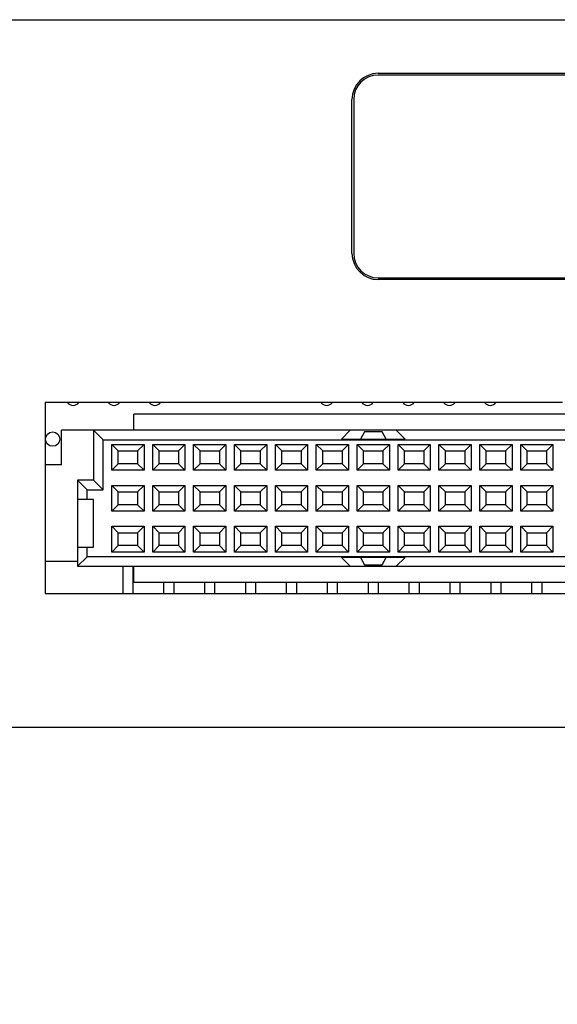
# Model space of a CAD drawing. Header units: inches. Extents: x 0 to 34, y 0 to 22.
# Tile 20 of 54: x 10.8 to 12.1, y 13.8 to 16.2. Entities that reach past the tile are written whole.
import ezdxf

# ---------------------------------------------------------------- set-up
doc = ezdxf.new("R2010")
doc.units = ezdxf.units.IN
doc.header["$LTSCALE"] = 1.87
doc.header["$MEASUREMENT"] = 0
doc.layers.get('0').update_dxf_attribs({"linetype": 'CONTINUOUS'})
doc.layers.add('02___PRT_ALL_AXES', color=7, linetype='CONTINUOUS')
doc.layers.add('DIMENSIONS', color=7, linetype='CONTINUOUS')
doc.styles.get("Standard").update_dxf_attribs({"font": 'txt', "width": 0.8})
doc.dimstyles.new('DIMSTYLE_2', dxfattribs={"dimtxt": 0.125, "dimasz": 0.18, "dimexe": 0.125, "dimexo": 0.0625, "dimgap": 0.03125, "dimtad": 0, "dimtih": 1, "dimtoh": 1, "dimdec": 3, "dimzin": 4, "dimdsep": 46, "dimtxsty": 'STANDARD', "dimblk": '_FILLED', "dimblk1": '_FILLED', "dimblk2": '_FILLED', "dimcen": 0.09, "dimadec": 0, "dimazin": 0, "dimtp": 0.001, "dimtm": 0.001, "dimtfac": 1, "dimtdec": 3, "dimtofl": 0, "dimtmove": 0, "dimatfit": 3, "dimldrblk": '_FILLED', "dimfxl": 1, "dimtolj": 1, "dimtzin": 4, "dimarcsym": 0})

# ---------------------------------------------------------------- blocks, each defined once
blk = doc.blocks.new('*D47')
at = {"layer": 'DIMENSIONS', "color": 2, "linetype": 'CONTINUOUS'}
blk.add_line((10.3424, 14.5591), (10.3424, 13.8046), dxfattribs=at)
at = {"layer": 'DIMENSIONS', "color": 2, "linetype": 'CONTINUOUS', "insert": (10.2799, 13.7421), "char_height": 0.125, "width": 1.525, "attachment_point": 3, "rotation": 90, "line_spacing_factor": 0.9}
blk.add_mtext('11.732{\\Ftxt.shx;\\W1.000000;\\H0.125000; }[297.99]', dxfattribs=at)
blk = doc.blocks.new('_FILLED')
at = {"color": 0, "linetype": 'BYBLOCK'}
blk.add_solid([(0, 0), (-1, 0.174), (-1, -0.174)], dxfattribs=at)
blk = doc.blocks.new('*D49')
at = {"layer": 'DIMENSIONS', "color": 2, "linetype": 'CONTINUOUS'}
blk.add_line((6.4094, 15.5802), (6.4094, 13.8046), dxfattribs=at)
at = {"layer": 'DIMENSIONS', "color": 2, "linetype": 'CONTINUOUS', "insert": (6.3469, 13.7421), "char_height": 0.125, "width": 1.525, "attachment_point": 3, "rotation": 90, "line_spacing_factor": 0.9}
blk.add_mtext('15.665{\\Ftxt.shx;\\W1.000000;\\H0.125000; }[397.89]', dxfattribs=at)
blk = doc.blocks.new('*D50')
at = {"layer": 'DIMENSIONS', "color": 2, "linetype": 'CONTINUOUS'}
blk.add_line((4.1954, 14.5426), (4.1954, 13.8046), dxfattribs=at)
at = {"layer": 'DIMENSIONS', "color": 2, "linetype": 'CONTINUOUS', "insert": (4.1329, 13.7421), "char_height": 0.125, "width": 1.525, "attachment_point": 3, "rotation": 90, "line_spacing_factor": 0.9}
blk.add_mtext('17.879{\\Ftxt.shx;\\W1.000000;\\H0.125000; }[454.13]', dxfattribs=at)

msp = doc.modelspace()

# ---------------------------------------------------------------- linework, layer by layer
at = {"color": 7, "linetype": 'CONTINUOUS'}
for p, q in [((3.2619, 16.2221), (17.2419, 16.2221)), ((10.8224, 15.2866), (10.8224, 14.8196)), ((12.0869, 15.2866), (10.8224, 15.2866)), ((11.039, 15.2189), (11.039, 15.2583)), ((12.1681, 15.2583), (11.039, 15.2583)), ((10.8618, 15.1343), (10.8618, 15.2189)), ((12.1681, 15.2189), (10.8618, 15.2189)), ((10.9405, 15.2189), (10.9405, 15.0969)), ((10.9405, 15.2189), (10.9642, 15.1953)), ((11.5681, 15.2189), (11.5465, 15.1973)), ((11.6031, 15.215), (11.5929, 15.1973)), ((11.6457, 15.215), (11.6031, 15.215)), ((11.6559, 15.1973), (11.6457, 15.215)), ((11.7024, 15.1973), (11.6807, 15.2189)), ((10.9642, 15.0733), (10.9642, 15.1953)), ((10.9642, 15.1953), (14.1846, 15.1953)), ((10.985, 15.1211), (10.985, 15.1841)), ((11.0008, 15.1683), (10.985, 15.1841)), ((10.985, 15.1841), (11.0638, 15.1841)), ((11.048, 15.1683), (11.0638, 15.1841)), ((11.0638, 15.1841), (11.0638, 15.1211)), ((11.085, 15.1211), (11.085, 15.1841)), ((11.1008, 15.1683), (11.085, 15.1841)), ((11.085, 15.1841), (11.1638, 15.1841)), ((11.148, 15.1683), (11.1638, 15.1841)), ((11.1638, 15.1841), (11.1638, 15.1211)), ((11.185, 15.1211), (11.185, 15.1841)), ((11.2008, 15.1683), (11.185, 15.1841)), ((11.185, 15.1841), (11.2638, 15.1841)), ((11.248, 15.1683), (11.2638, 15.1841)), ((11.2638, 15.1841), (11.2638, 15.1211)), ((11.285, 15.1211), (11.285, 15.1841)), ((11.3008, 15.1683), (11.285, 15.1841)), ((11.285, 15.1841), (11.3638, 15.1841)), ((11.348, 15.1683), (11.3638, 15.1841)), ((11.3638, 15.1841), (11.3638, 15.1211)), ((11.385, 15.1211), (11.385, 15.1841)), ((11.4008, 15.1683), (11.385, 15.1841)), ((11.385, 15.1841), (11.4638, 15.1841)), ((11.448, 15.1683), (11.4638, 15.1841)), ((11.4638, 15.1841), (11.4638, 15.1211)), ((11.485, 15.1211), (11.485, 15.1841)), ((11.5008, 15.1683), (11.485, 15.1841)), ((11.485, 15.1841), (11.5638, 15.1841)), ((11.5465, 15.1973), (11.7024, 15.1973)), ((11.548, 15.1683), (11.5638, 15.1841)), ((11.5638, 15.1841), (11.5638, 15.1211)), ((11.585, 15.1211), (11.585, 15.1841)), ((11.6008, 15.1683), (11.585, 15.1841)), ((11.585, 15.1841), (11.6638, 15.1841)), ((11.648, 15.1683), (11.6638, 15.1841)), ((11.6638, 15.1841), (11.6638, 15.1211)), ((11.685, 15.1211), (11.685, 15.1841)), ((11.7008, 15.1683), (11.685, 15.1841)), ((11.685, 15.1841), (11.7638, 15.1841)), ((11.748, 15.1683), (11.7638, 15.1841)), ((11.7638, 15.1841), (11.7638, 15.1211)), ((11.785, 15.1211), (11.785, 15.1841)), ((11.8008, 15.1683), (11.785, 15.1841)), ((11.785, 15.1841), (11.8638, 15.1841)), ((11.848, 15.1683), (11.8638, 15.1841)), ((11.8638, 15.1841), (11.8638, 15.1211)), ((11.885, 15.1211), (11.885, 15.1841)), ((11.9008, 15.1683), (11.885, 15.1841)), ((11.885, 15.1841), (11.9638, 15.1841)), ((11.948, 15.1683), (11.9638, 15.1841)), ((11.9638, 15.1841), (11.9638, 15.1211)), ((11.985, 15.1211), (11.985, 15.1841)), ((11.985, 15.1841), (12.0638, 15.1841)), ((12.0008, 15.1683), (11.985, 15.1841)), ((12.048, 15.1683), (12.0638, 15.1841)), ((12.0638, 15.1841), (12.0638, 15.1211)), ((11.0008, 15.1368), (11.0008, 15.1683)), ((11.0008, 15.1683), (11.048, 15.1683)), ((11.048, 15.1683), (11.048, 15.1368)), ((11.1008, 15.1368), (11.1008, 15.1683)), ((11.1008, 15.1683), (11.148, 15.1683)), ((11.148, 15.1683), (11.148, 15.1368)), ((11.2008, 15.1368), (11.2008, 15.1683)), ((11.2008, 15.1683), (11.248, 15.1683)), ((11.248, 15.1683), (11.248, 15.1368)), ((11.3008, 15.1368), (11.3008, 15.1683)), ((11.3008, 15.1683), (11.348, 15.1683)), ((11.348, 15.1683), (11.348, 15.1368)), ((11.4008, 15.1368), (11.4008, 15.1683)), ((11.4008, 15.1683), (11.448, 15.1683)), ((11.448, 15.1683), (11.448, 15.1368)), ((11.5008, 15.1368), (11.5008, 15.1683)), ((11.5008, 15.1683), (11.548, 15.1683)), ((11.548, 15.1683), (11.548, 15.1368)), ((11.6008, 15.1368), (11.6008, 15.1683)), ((11.6008, 15.1683), (11.648, 15.1683)), ((11.648, 15.1683), (11.648, 15.1368)), ((11.7008, 15.1368), (11.7008, 15.1683)), ((11.7008, 15.1683), (11.748, 15.1683)), ((11.748, 15.1683), (11.748, 15.1368)), ((11.8008, 15.1368), (11.8008, 15.1683)), ((11.8008, 15.1683), (11.848, 15.1683)), ((11.848, 15.1683), (11.848, 15.1368)), ((11.9008, 15.1368), (11.9008, 15.1683)), ((11.9008, 15.1683), (11.948, 15.1683)), ((11.948, 15.1683), (11.948, 15.1368)), ((12.0008, 15.1368), (12.0008, 15.1683)), ((12.0008, 15.1683), (12.048, 15.1683)), ((12.048, 15.1683), (12.048, 15.1368)), ((10.8618, 15.1343), (10.8224, 15.1343)), ((11.0008, 15.1368), (10.985, 15.1211)), ((11.048, 15.1368), (11.0008, 15.1368)), ((11.048, 15.1368), (11.0638, 15.1211)), ((11.1008, 15.1368), (11.085, 15.1211)), ((11.148, 15.1368), (11.1008, 15.1368)), ((11.148, 15.1368), (11.1638, 15.1211)), ((11.2008, 15.1368), (11.185, 15.1211)), ((11.248, 15.1368), (11.2008, 15.1368)), ((11.248, 15.1368), (11.2638, 15.1211)), ((11.3008, 15.1368), (11.285, 15.1211)), ((11.348, 15.1368), (11.3008, 15.1368)), ((11.348, 15.1368), (11.3638, 15.1211)), ((11.4008, 15.1368), (11.385, 15.1211)), ((11.448, 15.1368), (11.4008, 15.1368)), ((11.448, 15.1368), (11.4638, 15.1211)), ((11.5008, 15.1368), (11.485, 15.1211)), ((11.548, 15.1368), (11.5008, 15.1368)), ((11.548, 15.1368), (11.5638, 15.1211)), ((11.6008, 15.1368), (11.585, 15.1211)), ((11.648, 15.1368), (11.6008, 15.1368)), ((11.648, 15.1368), (11.6638, 15.1211)), ((11.7008, 15.1368), (11.685, 15.1211)), ((11.748, 15.1368), (11.7008, 15.1368)), ((11.748, 15.1368), (11.7638, 15.1211)), ((11.8008, 15.1368), (11.785, 15.1211)), ((11.848, 15.1368), (11.8008, 15.1368)), ((11.848, 15.1368), (11.8638, 15.1211)), ((11.9008, 15.1368), (11.885, 15.1211)), ((11.948, 15.1368), (11.9008, 15.1368)), ((11.948, 15.1368), (11.9638, 15.1211)), ((12.0008, 15.1368), (11.985, 15.1211)), ((12.048, 15.1368), (12.0008, 15.1368)), ((12.048, 15.1368), (12.0638, 15.1211)), ((11.0638, 15.1211), (10.985, 15.1211)), ((11.1638, 15.1211), (11.085, 15.1211)), ((11.2638, 15.1211), (11.185, 15.1211)), ((11.3638, 15.1211), (11.285, 15.1211)), ((11.4638, 15.1211), (11.385, 15.1211)), ((11.5638, 15.1211), (11.485, 15.1211)), ((11.6638, 15.1211), (11.585, 15.1211)), ((11.7638, 15.1211), (11.685, 15.1211)), ((11.8638, 15.1211), (11.785, 15.1211)), ((11.9638, 15.1211), (11.885, 15.1211)), ((12.0638, 15.1211), (11.985, 15.1211)), ((10.9012, 15.0969), (10.9012, 14.8863)), ((10.9012, 15.0969), (10.9248, 15.0733)), ((10.9405, 15.0969), (10.9012, 15.0969)), ((10.9405, 15.0969), (10.9642, 15.0733)), ((10.9248, 15.0496), (10.9248, 15.0733)), ((10.9248, 15.0733), (10.9642, 15.0733)), ((10.985, 15.0211), (10.985, 15.0841)), ((11.0008, 15.0683), (10.985, 15.0841)), ((10.985, 15.0841), (11.0638, 15.0841)), ((11.0008, 15.0368), (11.0008, 15.0683)), ((11.0008, 15.0683), (11.048, 15.0683)), ((11.048, 15.0683), (11.0638, 15.0841)), ((11.048, 15.0683), (11.048, 15.0368)), ((11.0638, 15.0841), (11.0638, 15.0211)), ((11.085, 15.0211), (11.085, 15.0841)), ((11.1008, 15.0683), (11.085, 15.0841)), ((11.085, 15.0841), (11.1638, 15.0841)), ((11.1008, 15.0368), (11.1008, 15.0683)), ((11.1008, 15.0683), (11.148, 15.0683)), ((11.148, 15.0683), (11.1638, 15.0841)), ((11.148, 15.0683), (11.148, 15.0368)), ((11.1638, 15.0841), (11.1638, 15.0211)), ((11.185, 15.0211), (11.185, 15.0841)), ((11.2008, 15.0683), (11.185, 15.0841)), ((11.185, 15.0841), (11.2638, 15.0841)), ((11.2008, 15.0368), (11.2008, 15.0683)), ((11.2008, 15.0683), (11.248, 15.0683)), ((11.248, 15.0683), (11.2638, 15.0841)), ((11.248, 15.0683), (11.248, 15.0368)), ((11.2638, 15.0841), (11.2638, 15.0211)), ((11.285, 15.0211), (11.285, 15.0841)), ((11.3008, 15.0683), (11.285, 15.0841)), ((11.285, 15.0841), (11.3638, 15.0841)), ((11.3008, 15.0368), (11.3008, 15.0683)), ((11.3008, 15.0683), (11.348, 15.0683)), ((11.348, 15.0683), (11.3638, 15.0841)), ((11.348, 15.0683), (11.348, 15.0368)), ((11.3638, 15.0841), (11.3638, 15.0211)), ((11.385, 15.0211), (11.385, 15.0841)), ((11.4008, 15.0683), (11.385, 15.0841)), ((11.385, 15.0841), (11.4638, 15.0841)), ((11.4008, 15.0368), (11.4008, 15.0683)), ((11.4008, 15.0683), (11.448, 15.0683)), ((11.448, 15.0683), (11.4638, 15.0841)), ((11.448, 15.0683), (11.448, 15.0368)), ((11.4638, 15.0841), (11.4638, 15.0211)), ((11.485, 15.0211), (11.485, 15.0841)), ((11.5008, 15.0683), (11.485, 15.0841)), ((11.485, 15.0841), (11.5638, 15.0841)), ((11.5008, 15.0368), (11.5008, 15.0683)), ((11.5008, 15.0683), (11.548, 15.0683)), ((11.548, 15.0683), (11.5638, 15.0841)), ((11.548, 15.0683), (11.548, 15.0368)), ((11.5638, 15.0841), (11.5638, 15.0211)), ((11.585, 15.0211), (11.585, 15.0841)), ((11.6008, 15.0683), (11.585, 15.0841)), ((11.585, 15.0841), (11.6638, 15.0841)), ((11.6008, 15.0368), (11.6008, 15.0683)), ((11.6008, 15.0683), (11.648, 15.0683)), ((11.648, 15.0683), (11.6638, 15.0841)), ((11.648, 15.0683), (11.648, 15.0368)), ((11.6638, 15.0841), (11.6638, 15.0211)), ((11.685, 15.0211), (11.685, 15.0841)), ((11.7008, 15.0683), (11.685, 15.0841)), ((11.685, 15.0841), (11.7638, 15.0841)), ((11.7008, 15.0368), (11.7008, 15.0683)), ((11.7008, 15.0683), (11.748, 15.0683)), ((11.748, 15.0683), (11.7638, 15.0841)), ((11.748, 15.0683), (11.748, 15.0368)), ((11.7638, 15.0841), (11.7638, 15.0211)), ((11.785, 15.0211), (11.785, 15.0841)), ((11.8008, 15.0683), (11.785, 15.0841)), ((11.785, 15.0841), (11.8638, 15.0841)), ((11.8008, 15.0368), (11.8008, 15.0683)), ((11.8008, 15.0683), (11.848, 15.0683)), ((11.848, 15.0683), (11.8638, 15.0841)), ((11.848, 15.0683), (11.848, 15.0368)), ((11.8638, 15.0841), (11.8638, 15.0211)), ((11.885, 15.0211), (11.885, 15.0841)), ((11.9008, 15.0683), (11.885, 15.0841)), ((11.885, 15.0841), (11.9638, 15.0841)), ((11.9008, 15.0368), (11.9008, 15.0683)), ((11.9008, 15.0683), (11.948, 15.0683)), ((11.948, 15.0683), (11.9638, 15.0841)), ((11.948, 15.0683), (11.948, 15.0368)), ((11.9638, 15.0841), (11.9638, 15.0211)), ((11.985, 15.0211), (11.985, 15.0841)), ((12.0008, 15.0683), (11.985, 15.0841)), ((11.985, 15.0841), (12.0638, 15.0841)), ((12.0008, 15.0368), (12.0008, 15.0683)), ((12.0008, 15.0683), (12.048, 15.0683)), ((12.048, 15.0683), (12.0638, 15.0841)), ((12.048, 15.0683), (12.048, 15.0368)), ((12.0638, 15.0841), (12.0638, 15.0211)), ((10.9405, 15.0496), (10.9012, 15.0496)), ((10.9405, 14.9335), (10.9405, 15.0496)), ((11.0008, 15.0368), (10.985, 15.0211)), ((11.0638, 15.0211), (10.985, 15.0211)), ((11.048, 15.0368), (11.0008, 15.0368)), ((11.048, 15.0368), (11.0638, 15.0211)), ((11.1008, 15.0368), (11.085, 15.0211)), ((11.1638, 15.0211), (11.085, 15.0211)), ((11.148, 15.0368), (11.1008, 15.0368)), ((11.148, 15.0368), (11.1638, 15.0211)), ((11.2008, 15.0368), (11.185, 15.0211)), ((11.2638, 15.0211), (11.185, 15.0211)), ((11.248, 15.0368), (11.2008, 15.0368)), ((11.248, 15.0368), (11.2638, 15.0211)), ((11.3008, 15.0368), (11.285, 15.0211)), ((11.3638, 15.0211), (11.285, 15.0211)), ((11.348, 15.0368), (11.3008, 15.0368)), ((11.348, 15.0368), (11.3638, 15.0211)), ((11.4008, 15.0368), (11.385, 15.0211)), ((11.4638, 15.0211), (11.385, 15.0211)), ((11.448, 15.0368), (11.4008, 15.0368)), ((11.448, 15.0368), (11.4638, 15.0211)), ((11.5008, 15.0368), (11.485, 15.0211)), ((11.5638, 15.0211), (11.485, 15.0211)), ((11.548, 15.0368), (11.5008, 15.0368)), ((11.548, 15.0368), (11.5638, 15.0211)), ((11.6008, 15.0368), (11.585, 15.0211)), ((11.6638, 15.0211), (11.585, 15.0211)), ((11.648, 15.0368), (11.6008, 15.0368)), ((11.648, 15.0368), (11.6638, 15.0211)), ((11.7008, 15.0368), (11.685, 15.0211)), ((11.7638, 15.0211), (11.685, 15.0211)), ((11.748, 15.0368), (11.7008, 15.0368)), ((11.748, 15.0368), (11.7638, 15.0211)), ((11.8008, 15.0368), (11.785, 15.0211)), ((11.8638, 15.0211), (11.785, 15.0211)), ((11.848, 15.0368), (11.8008, 15.0368)), ((11.848, 15.0368), (11.8638, 15.0211)), ((11.9008, 15.0368), (11.885, 15.0211)), ((11.9638, 15.0211), (11.885, 15.0211)), ((11.948, 15.0368), (11.9008, 15.0368)), ((11.948, 15.0368), (11.9638, 15.0211)), ((12.0008, 15.0368), (11.985, 15.0211)), ((12.0638, 15.0211), (11.985, 15.0211)), ((12.048, 15.0368), (12.0008, 15.0368)), ((12.048, 15.0368), (12.0638, 15.0211)), ((10.985, 14.9211), (10.985, 14.9841)), ((11.0008, 14.9683), (10.985, 14.9841)), ((10.985, 14.9841), (11.0638, 14.9841)), ((11.0008, 14.9368), (11.0008, 14.9683)), ((11.0008, 14.9683), (11.048, 14.9683)), ((11.048, 14.9683), (11.0638, 14.9841)), ((11.048, 14.9683), (11.048, 14.9368)), ((11.0638, 14.9841), (11.0638, 14.9211)), ((11.085, 14.9211), (11.085, 14.9841)), ((11.1008, 14.9683), (11.085, 14.9841)), ((11.085, 14.9841), (11.1638, 14.9841)), ((11.1008, 14.9368), (11.1008, 14.9683)), ((11.1008, 14.9683), (11.148, 14.9683)), ((11.148, 14.9683), (11.1638, 14.9841)), ((11.148, 14.9683), (11.148, 14.9368)), ((11.1638, 14.9841), (11.1638, 14.9211)), ((11.185, 14.9211), (11.185, 14.9841)), ((11.2008, 14.9683), (11.185, 14.9841)), ((11.185, 14.9841), (11.2638, 14.9841)), ((11.2008, 14.9368), (11.2008, 14.9683)), ((11.2008, 14.9683), (11.248, 14.9683)), ((11.248, 14.9683), (11.2638, 14.9841)), ((11.248, 14.9683), (11.248, 14.9368)), ((11.2638, 14.9841), (11.2638, 14.9211)), ((11.285, 14.9211), (11.285, 14.9841)), ((11.3008, 14.9683), (11.285, 14.9841)), ((11.285, 14.9841), (11.3638, 14.9841)), ((11.3008, 14.9368), (11.3008, 14.9683)), ((11.3008, 14.9683), (11.348, 14.9683)), ((11.348, 14.9683), (11.3638, 14.9841)), ((11.348, 14.9683), (11.348, 14.9368)), ((11.3638, 14.9841), (11.3638, 14.9211)), ((11.385, 14.9211), (11.385, 14.9841)), ((11.4008, 14.9683), (11.385, 14.9841)), ((11.385, 14.9841), (11.4638, 14.9841)), ((11.4008, 14.9368), (11.4008, 14.9683)), ((11.4008, 14.9683), (11.448, 14.9683)), ((11.448, 14.9683), (11.4638, 14.9841)), ((11.448, 14.9683), (11.448, 14.9368)), ((11.4638, 14.9841), (11.4638, 14.9211)), ((11.485, 14.9211), (11.485, 14.9841)), ((11.5008, 14.9683), (11.485, 14.9841)), ((11.485, 14.9841), (11.5638, 14.9841)), ((11.5008, 14.9368), (11.5008, 14.9683)), ((11.5008, 14.9683), (11.548, 14.9683)), ((11.548, 14.9683), (11.5638, 14.9841)), ((11.548, 14.9683), (11.548, 14.9368)), ((11.5638, 14.9841), (11.5638, 14.9211)), ((11.585, 14.9211), (11.585, 14.9841)), ((11.6008, 14.9683), (11.585, 14.9841)), ((11.585, 14.9841), (11.6638, 14.9841)), ((11.6008, 14.9368), (11.6008, 14.9683)), ((11.6008, 14.9683), (11.648, 14.9683)), ((11.648, 14.9683), (11.6638, 14.9841)), ((11.648, 14.9683), (11.648, 14.9368)), ((11.6638, 14.9841), (11.6638, 14.9211)), ((11.685, 14.9211), (11.685, 14.9841)), ((11.7008, 14.9683), (11.685, 14.9841)), ((11.685, 14.9841), (11.7638, 14.9841)), ((11.7008, 14.9368), (11.7008, 14.9683)), ((11.7008, 14.9683), (11.748, 14.9683)), ((11.748, 14.9683), (11.7638, 14.9841)), ((11.748, 14.9683), (11.748, 14.9368)), ((11.7638, 14.9841), (11.7638, 14.9211)), ((11.785, 14.9211), (11.785, 14.9841)), ((11.8008, 14.9683), (11.785, 14.9841)), ((11.785, 14.9841), (11.8638, 14.9841)), ((11.8008, 14.9368), (11.8008, 14.9683)), ((11.8008, 14.9683), (11.848, 14.9683)), ((11.848, 14.9683), (11.8638, 14.9841)), ((11.848, 14.9683), (11.848, 14.9368)), ((11.8638, 14.9841), (11.8638, 14.9211)), ((11.885, 14.9211), (11.885, 14.9841)), ((11.9008, 14.9683), (11.885, 14.9841)), ((11.885, 14.9841), (11.9638, 14.9841)), ((11.9008, 14.9368), (11.9008, 14.9683)), ((11.9008, 14.9683), (11.948, 14.9683)), ((11.948, 14.9683), (11.9638, 14.9841)), ((11.948, 14.9683), (11.948, 14.9368)), ((11.9638, 14.9841), (11.9638, 14.9211)), ((11.985, 14.9211), (11.985, 14.9841)), ((12.0008, 14.9683), (11.985, 14.9841)), ((11.985, 14.9841), (12.0638, 14.9841)), ((12.0008, 14.9368), (12.0008, 14.9683)), ((12.0008, 14.9683), (12.048, 14.9683)), ((12.048, 14.9683), (12.0638, 14.9841)), ((12.048, 14.9683), (12.048, 14.9368)), ((12.0638, 14.9841), (12.0638, 14.9211)), ((10.9012, 14.9335), (10.9405, 14.9335)), ((10.9248, 14.9099), (10.9248, 14.9335)), ((11.0008, 14.9368), (10.985, 14.9211)), ((11.0638, 14.9211), (10.985, 14.9211)), ((11.048, 14.9368), (11.0008, 14.9368)), ((11.048, 14.9368), (11.0638, 14.9211)), ((11.1008, 14.9368), (11.085, 14.9211)), ((11.1638, 14.9211), (11.085, 14.9211)), ((11.148, 14.9368), (11.1008, 14.9368)), ((11.148, 14.9368), (11.1638, 14.9211)), ((11.2008, 14.9368), (11.185, 14.9211)), ((11.2638, 14.9211), (11.185, 14.9211)), ((11.248, 14.9368), (11.2008, 14.9368)), ((11.248, 14.9368), (11.2638, 14.9211)), ((11.3008, 14.9368), (11.285, 14.9211)), ((11.3638, 14.9211), (11.285, 14.9211)), ((11.348, 14.9368), (11.3008, 14.9368)), ((11.348, 14.9368), (11.3638, 14.9211)), ((11.4008, 14.9368), (11.385, 14.9211)), ((11.4638, 14.9211), (11.385, 14.9211)), ((11.448, 14.9368), (11.4008, 14.9368)), ((11.448, 14.9368), (11.4638, 14.9211)), ((11.5008, 14.9368), (11.485, 14.9211)), ((11.5638, 14.9211), (11.485, 14.9211)), ((11.548, 14.9368), (11.5008, 14.9368)), ((11.548, 14.9368), (11.5638, 14.9211)), ((11.6008, 14.9368), (11.585, 14.9211)), ((11.6638, 14.9211), (11.585, 14.9211)), ((11.648, 14.9368), (11.6008, 14.9368)), ((11.648, 14.9368), (11.6638, 14.9211)), ((11.7008, 14.9368), (11.685, 14.9211)), ((11.7638, 14.9211), (11.685, 14.9211)), ((11.748, 14.9368), (11.7008, 14.9368)), ((11.748, 14.9368), (11.7638, 14.9211)), ((11.8008, 14.9368), (11.785, 14.9211)), ((11.8638, 14.9211), (11.785, 14.9211)), ((11.848, 14.9368), (11.8008, 14.9368)), ((11.848, 14.9368), (11.8638, 14.9211)), ((11.9008, 14.9368), (11.885, 14.9211)), ((11.9638, 14.9211), (11.885, 14.9211)), ((11.948, 14.9368), (11.9008, 14.9368)), ((11.948, 14.9368), (11.9638, 14.9211)), ((12.0008, 14.9368), (11.985, 14.9211)), ((12.0638, 14.9211), (11.985, 14.9211)), ((12.048, 14.9368), (12.0008, 14.9368)), ((12.048, 14.9368), (12.0638, 14.9211)), ((10.9012, 14.8981), (10.8224, 14.8981)), ((10.9248, 14.9099), (10.9012, 14.8863)), ((14.224, 14.9099), (10.9248, 14.9099)), ((11.5465, 14.9079), (11.5681, 14.8863)), ((11.7024, 14.9079), (11.5465, 14.9079)), ((11.5929, 14.9079), (11.6031, 14.8902)), ((11.6457, 14.8902), (11.6559, 14.9079)), ((11.6807, 14.8863), (11.7024, 14.9079)), ((10.9012, 14.8863), (12.8671, 14.8863)), ((11.0116, 14.8863), (11.0116, 14.8196)), ((11.0372, 14.8196), (11.0372, 14.8863)), ((11.039, 14.8469), (11.039, 14.8863)), ((11.6031, 14.8902), (11.6457, 14.8902)), ((12.8671, 14.8469), (11.039, 14.8469)), ((11.1116, 14.8469), (11.1116, 14.8196)), ((11.1372, 14.8196), (11.1372, 14.8469)), ((11.2116, 14.8469), (11.2116, 14.8196)), ((11.2372, 14.8196), (11.2372, 14.8469)), ((11.3116, 14.8469), (11.3116, 14.8196)), ((11.3372, 14.8196), (11.3372, 14.8469)), ((11.4116, 14.8469), (11.4116, 14.8196)), ((11.4372, 14.8196), (11.4372, 14.8469)), ((11.5116, 14.8469), (11.5116, 14.8196)), ((11.5372, 14.8196), (11.5372, 14.8469)), ((11.6116, 14.8469), (11.6116, 14.8196)), ((11.6372, 14.8196), (11.6372, 14.8469)), ((11.7116, 14.8469), (11.7116, 14.8196)), ((11.7372, 14.8196), (11.7372, 14.8469)), ((11.8116, 14.8469), (11.8116, 14.8196)), ((11.8372, 14.8196), (11.8372, 14.8469)), ((11.9116, 14.8469), (11.9116, 14.8196)), ((11.9372, 14.8196), (11.9372, 14.8469)), ((12.0116, 14.8469), (12.0116, 14.8196)), ((12.0372, 14.8196), (12.0372, 14.8469)), ((10.8224, 14.8196), (12.7872, 14.8196)), ((21.8869, 14.4921), (3.2619, 14.4921))]:
    msp.add_line(p, q, dxfattribs=at)
at = {"color": 40, "linetype": 'CONTINUOUS'}
for p, q in [((11.6364, 16.0911), (13.5124, 16.0911)), ((13.5124, 16.0869), (11.6364, 16.0869)), ((11.5723, 15.651), (11.5723, 16.027)), ((11.5765, 16.027), (11.5765, 15.651)), ((11.6364, 15.5911), (13.5124, 15.5911)), ((13.5124, 15.5869), (11.6364, 15.5869))]:
    msp.add_line(p, q, dxfattribs=at)
for centre, radius, start, end in [((11.6365, 16.0269), 0.0642, 90.0657, 179.9343), ((11.6365, 16.0269), 0.06, 90.0622, 179.9378), ((11.6365, 15.6511), 0.0642, 180.0657, 269.9343), ((11.6365, 15.6511), 0.06, 180.0622, 269.9378)]:
    msp.add_arc(centre, radius, start, end, dxfattribs=at)
at = {"layer": '02___PRT_ALL_AXES', "color": 7, "linetype": 'CONTINUOUS'}
msp.add_circle((10.8404, 15.1971), 0.0175, dxfattribs=at)
for centre in [(10.8904, 15.2971), (10.9904, 15.2971), (11.0904, 15.2971), (11.5104, 15.2971), (11.6104, 15.2971), (11.7104, 15.2971), (11.8104, 15.2971), (11.9104, 15.2971)]:
    msp.add_arc(centre, 0.0175, 216.9259, 323.0741, dxfattribs=at)

# ---------------------------------------------------------------- dimensions: what is measured, and where the dimension line sits
at = {"layer": 'DIMENSIONS', "color": 2, "linetype": 'CONTINUOUS'}
for feature_location, offset, origin, picture, middle in [((6.4094, 15.5802), (0, -1.7756), (22.0744, 15.6427), '*D49', (6.4094, 12.9796)), ((4.1954, 14.5426), (0, -0.738), (22.0744, 14.6051), '*D50', (4.1954, 12.9796)), ((10.3424, 14.5591), (0, -0.7545), (22.0744, 14.6216), '*D47', (10.3424, 12.9796))]:
    dim = msp.add_ordinate_dim(feature_location=feature_location, offset=offset, dtype=1, origin=origin, dimstyle='DIMSTYLE_2', dxfattribs=at)
    dim.commit()
    dim.dimension.update_dxf_attribs({"geometry": picture, "text_midpoint": middle})

doc.saveas('drawing.dxf')
